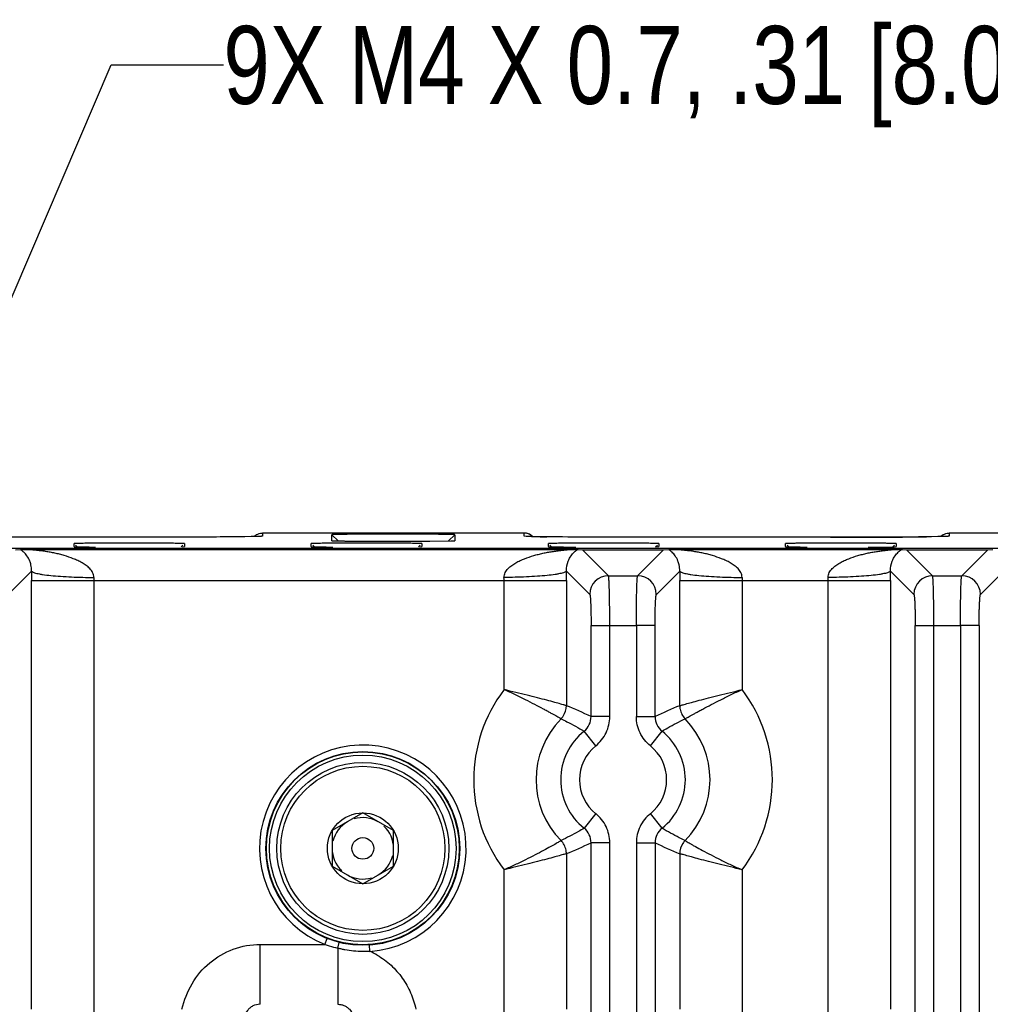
# Model space of a CAD drawing. Header units: inches. Extents: x 0 to 34, y 0 to 22.
# Tile 37 of 57: x 17.3 to 18.9, y 12 to 13.6. Entities that reach past the tile are written whole.
import ezdxf

# ---------------------------------------------------------------- set-up
doc = ezdxf.new("R2010")
doc.units = ezdxf.units.IN
doc.header["$LTSCALE"] = 1.87
doc.header["$MEASUREMENT"] = 0
doc.layers.get('0').update_dxf_attribs({"linetype": 'CONTINUOUS'})
doc.layers.add('DETAIL', color=7, linetype='CONTINUOUS')
doc.styles.get("Standard").update_dxf_attribs({"font": 'txt', "width": 0.8})
doc.dimstyles.get("Standard").update_dxf_attribs({"dimtxt": 0.125, "dimasz": 0.18, "dimexe": 0.125, "dimexo": 0.0625, "dimgap": 0.09, "dimtad": 0, "dimtih": 1, "dimtoh": 1, "dimdec": 3, "dimzin": 4, "dimdsep": 46, "dimtxsty": 'STANDARD', "dimblk": '_FILLED', "dimblk1": '_FILLED', "dimblk2": '_FILLED', "dimcen": 0.09, "dimadec": 0, "dimazin": 0, "dimtol": 1, "dimtp": 0.01, "dimtm": 0.01, "dimtfac": 1, "dimtdec": 3, "dimtofl": 0, "dimtmove": 0, "dimatfit": 3, "dimldrblk": '_FILLED', "dimfxl": 1, "dimtolj": 1, "dimtzin": 4, "dimarcsym": 0})

# ---------------------------------------------------------------- blocks, each defined once
blk = doc.blocks.new('_FILLED')
at = {"color": 0, "linetype": 'BYBLOCK'}
blk.add_solid([(0, 0), (-1, 0.1736), (-1, -0.1736)], dxfattribs=at)

msp = doc.modelspace()

# ---------------------------------------------------------------- linework, layer by layer
at = {"color": 7, "linetype": 'CONTINUOUS'}
for p, q in [((17.5242, 12.7863), (17.1325, 12.7865)), ((17.5506, 12.7863), (17.5108, 12.7863)), ((17.6072, 12.7865), (17.5242, 12.7863)), ((17.6518, 12.7869), (17.6072, 12.7865)), ((17.6724, 12.7871), (17.6518, 12.7869)), ((17.689, 12.7874), (17.6645, 12.787)), ((17.6829, 12.7873), (17.6724, 12.7871)), ((17.6886, 12.7874), (17.6829, 12.7873)), ((17.6922, 12.7875), (17.6886, 12.7874)), ((17.6943, 12.7875), (17.6922, 12.7875)), ((17.6955, 12.7876), (17.6943, 12.7875)), ((17.6964, 12.7876), (17.696, 12.7876)), ((17.6977, 12.7927), (17.7009, 12.793)), ((17.7008, 12.788), (17.6977, 12.7877)), ((17.7008, 12.793), (17.7008, 12.788)), ((18.1199, 12.793), (17.7008, 12.793)), ((17.812, 12.7808), (17.812, 12.7904)), ((17.8222, 12.7804), (17.812, 12.7904)), ((17.9986, 12.7804), (18.0088, 12.7904)), ((18.0088, 12.7904), (18.0088, 12.7808)), ((18.12, 12.788), (18.1199, 12.793)), ((18.1233, 12.7877), (18.12, 12.788)), ((18.1243, 12.7876), (18.12, 12.788)), ((18.1235, 12.7877), (18.1233, 12.7877)), ((18.1318, 12.7874), (18.1243, 12.7876)), ((18.1294, 12.7875), (18.1269, 12.7875)), ((18.1337, 12.7874), (18.1294, 12.7875)), ((18.1405, 12.7872), (18.1337, 12.7874)), ((18.1527, 12.787), (18.1405, 12.7872)), ((18.1782, 12.7868), (18.1527, 12.787)), ((18.2325, 12.7865), (18.1782, 12.7868)), ((18.6242, 12.7863), (18.2325, 12.7865)), ((18.7072, 12.7865), (18.6242, 12.7863)), ((18.7518, 12.7869), (18.7072, 12.7865)), ((18.7724, 12.7871), (18.7518, 12.7869)), ((18.789, 12.7874), (18.7645, 12.787)), ((18.7829, 12.7873), (18.7724, 12.7871)), ((18.7886, 12.7874), (18.7829, 12.7873)), ((18.7922, 12.7875), (18.7886, 12.7874)), ((18.7943, 12.7875), (18.7922, 12.7875)), ((18.7955, 12.7876), (18.7943, 12.7875)), ((18.7964, 12.7876), (18.796, 12.7876)), ((18.7977, 12.7927), (18.8009, 12.793)), ((18.8008, 12.788), (18.7977, 12.7877)), ((18.8008, 12.793), (18.8008, 12.788)), ((19.2199, 12.793), (18.8008, 12.793)), ((24.5828, 12.7684), (8.8888, 12.7684)), ((17.3051, 12.7662), (17.3132, 12.7665)), ((17.3132, 12.7665), (17.3289, 12.7667)), ((17.3289, 12.7667), (18.1897, 12.7667)), ((17.3989, 12.7712), (17.3989, 12.7761)), ((17.3989, 12.7712), (17.3989, 12.7712)), ((17.4013, 12.7737), (17.4041, 12.7709)), ((17.5707, 12.7709), (17.5735, 12.7737)), ((17.5728, 12.771), (17.576, 12.7712)), ((17.576, 12.7761), (17.576, 12.7712)), ((17.576, 12.7712), (17.576, 12.7712)), ((17.7789, 12.7712), (17.7789, 12.7761)), ((17.7789, 12.7712), (17.7789, 12.7712)), ((17.7813, 12.7737), (17.7841, 12.7709)), ((17.812, 12.7808), (17.812, 12.7808)), ((17.9507, 12.7709), (17.9535, 12.7737)), ((17.9528, 12.771), (17.956, 12.7712)), ((17.956, 12.7761), (17.956, 12.7712)), ((17.956, 12.7712), (17.956, 12.7712)), ((17.9687, 12.7801), (18.0027, 12.7805)), ((18.0027, 12.7805), (18.0088, 12.7808)), ((18.0088, 12.7808), (18.0088, 12.7808)), ((18.1597, 12.7762), (18.1589, 12.7761)), ((18.1589, 12.7712), (18.1589, 12.7761)), ((18.1589, 12.7712), (18.1589, 12.7712)), ((18.1613, 12.7737), (18.1641, 12.7709)), ((18.1897, 12.7667), (18.2053, 12.7665)), ((18.1934, 12.7706), (18.203, 12.7705)), ((18.2067, 12.7664), (18.2135, 12.7662)), ((18.2135, 12.7662), (18.3435, 12.7662)), ((18.2552, 12.7246), (18.2135, 12.7662)), ((18.3435, 12.7662), (18.3019, 12.7246)), ((18.3307, 12.7709), (18.3335, 12.7737)), ((18.3328, 12.771), (18.336, 12.7712)), ((18.336, 12.7761), (18.336, 12.7712)), ((18.336, 12.7712), (18.336, 12.7712)), ((18.3435, 12.7662), (18.3517, 12.7665)), ((18.3517, 12.7665), (18.3674, 12.7667)), ((18.3674, 12.7667), (18.7089, 12.7667)), ((18.5389, 12.7712), (18.5389, 12.7761)), ((18.5389, 12.7712), (18.5389, 12.7712)), ((18.5413, 12.7737), (18.5441, 12.7709)), ((18.6712, 12.7705), (18.7128, 12.771)), ((18.7089, 12.7667), (18.7246, 12.7665)), ((18.7107, 12.7709), (18.7135, 12.7737)), ((18.7128, 12.771), (18.716, 12.7712)), ((18.716, 12.7761), (18.716, 12.7712)), ((18.716, 12.7712), (18.716, 12.7712)), ((18.7259, 12.7664), (18.7328, 12.7662)), ((18.7328, 12.7662), (18.8628, 12.7662)), ((18.7744, 12.7246), (18.7328, 12.7662)), ((18.8628, 12.7662), (18.8211, 12.7246)), ((18.8628, 12.7662), (18.8709, 12.7665)), ((17.2934, 12.6946), (17.3309, 12.7321)), ((18.1877, 12.7321), (18.2252, 12.6946)), ((18.2552, 12.7246), (18.3019, 12.7246)), ((18.3319, 12.6946), (18.3694, 12.7321)), ((18.7069, 12.7321), (18.7444, 12.6946)), ((18.7744, 12.7246), (18.8211, 12.7246)), ((18.8511, 12.6946), (18.8886, 12.7321)), ((17.3309, 12.0301), (17.3309, 12.7167)), ((17.3309, 12.7167), (18.1877, 12.7167)), ((17.4308, 12.7167), (17.4308, 11.9305)), ((18.0878, 12.5421), (18.0878, 12.7167)), ((18.1877, 12.7167), (18.1877, 12.5164)), ((18.3693, 12.5163), (18.3693, 12.7167)), ((18.3693, 12.7167), (18.707, 12.7167)), ((18.4692, 12.7167), (18.4692, 12.5421)), ((18.6071, 11.9305), (18.6071, 12.7167)), ((18.707, 12.7167), (18.707, 12.0301)), ((18.2273, 12.4989), (18.2273, 12.6447)), ((18.2273, 12.6447), (18.2998, 12.6447)), ((18.2572, 12.4989), (18.2572, 12.6447)), ((18.2998, 12.6447), (18.2998, 12.4989)), ((18.3298, 12.6447), (18.2998, 12.6447)), ((18.3298, 12.4989), (18.3298, 12.6447)), ((18.7465, 12.6447), (18.819, 12.6447)), ((18.7465, 9.4728), (18.7465, 12.6447)), ((18.7765, 9.4728), (18.7765, 12.6447)), ((18.819, 12.6447), (18.819, 9.4728)), ((18.849, 12.6447), (18.819, 12.6447)), ((18.849, 12.6447), (18.849, 9.4728)), ((18.2572, 12.4989), (18.2273, 12.4989)), ((18.2998, 12.4989), (18.3298, 12.4989)), ((18.2348, 12.4522), (18.2161, 12.4755)), ((18.3222, 12.4522), (18.341, 12.4755)), ((17.8616, 12.3446), (17.8124, 12.3162)), ((17.9108, 12.3162), (17.8616, 12.3446)), ((18.2348, 12.3433), (18.2161, 12.32)), ((18.341, 12.32), (18.3222, 12.3433)), ((17.8124, 12.3162), (17.8124, 12.2593)), ((17.9108, 12.2593), (17.9108, 12.3162)), ((18.2273, 9.8209), (18.2273, 12.2966)), ((18.2572, 12.2966), (18.2273, 12.2966)), ((18.2572, 9.8209), (18.2572, 12.2966)), ((18.2998, 12.2966), (18.2998, 9.8209)), ((18.2998, 12.2966), (18.3298, 12.2966)), ((18.3298, 12.2966), (18.3298, 9.8209)), ((17.7071, 12.2877), (17.7064, 12.2877)), ((18.0171, 12.2877), (18.0161, 12.2877)), ((18.1877, 12.2792), (18.1877, 12.0301)), ((18.3693, 12.2791), (18.3693, 12.0301)), ((17.8124, 12.2593), (17.8616, 12.2309)), ((17.8616, 12.2309), (17.9108, 12.2593)), ((18.0878, 11.9305), (18.0878, 12.2534)), ((18.4692, 12.2534), (18.4692, 11.9305)), ((17.801, 12.1338), (17.8047, 12.1431)), ((17.8215, 12.1278), (17.8239, 12.1369)), ((17.6971, 12.0378), (17.6971, 12.1338)), ((17.6971, 12.1338), (17.801, 12.1338)), ((17.8215, 12.1278), (17.8215, 12.0378)), ((17.8611, 12.1227), (17.8729, 12.1227)), ((17.8729, 12.1227), (17.8722, 12.1327))]:
    msp.add_line(p, q, dxfattribs=at)
for points in [[(17.6981, 12.7877), (17.6981, 12.7877), (17.6981, 12.7877), (17.698, 12.7877), (17.6978, 12.7877), (17.6975, 12.7877), (17.6972, 12.7877), (17.6969, 12.7876)], [(18.1244, 12.7876), (18.1239, 12.7877), (18.1235, 12.7877)], [(18.1269, 12.7875), (18.1255, 12.7876), (18.1249, 12.7876)], [(18.7981, 12.7877), (18.7981, 12.7877), (18.7981, 12.7877), (18.798, 12.7877), (18.7978, 12.7877), (18.7975, 12.7877), (18.7972, 12.7877), (18.7969, 12.7876)]]:
    msp.add_lwpolyline(points, dxfattribs=at)
for centre, radius in [((17.8616, 12.2875), 0.1552), ((17.8616, 12.2877), 0.1545), ((17.8616, 12.2877), 0.1495), ((17.8616, 12.2877), 0.1378), ((17.8616, 12.2877), 0.1315), ((17.8616, 12.2877), 0.0568), ((17.8616, 12.2877), 0.0174)]:
    msp.add_circle(centre, radius, dxfattribs=at)
for centre, radius, start, end in [((18.1199, 12.7733), 0.0197, 46.1045, 89.9389), ((18.1721, 14.5897), 1.8027, 268.7187, 269.154), ((18.2, 16.4474), 3.6607, 269.1471, 269.3162), ((18.6129, 32.5322), 19.7459, 269.99399, 270.21808), ((18.6559, 22.7475), 9.9611, 270.18488, 270.62472), ((17.2921, 12.7345), 0.0383, 54.6961, 56.482), ((17.9111, 22.6837), 9.9038, 269.60521, 270.33316), ((18.2334, 12.7261), 0.0491, 124.8391, 126.1445), ((18.2165, 13.0044), 0.2382, 267.3274, 267.6485), ((18.3306, 12.7345), 0.0383, 54.6961, 56.482), ((18.7527, 12.7261), 0.0491, 124.8391, 126.1445), ((18.7357, 13.0044), 0.2382, 267.3274, 267.6485), ((20.7629, 12.7167), 3.4321, 179.7418, 179.9998), ((17.8093, 12.7167), 0.3786, 179.2199, 179.9995), ((17.7088, 12.7167), 0.379, 0.001, 0.7798), ((14.734, 12.7166), 3.4537, 0.001, 0.2574), ((18.2552, 12.6946), 0.03, 90.129, 179.871), ((18.3018, 12.6946), 0.03, 0.1308, 89.8692), ((21.8015, 12.7167), 3.4322, 179.7418, 179.9998), ((18.8478, 12.7167), 0.3786, 179.2199, 179.9995), ((18.2281, 12.7167), 0.379, 0.001, 0.7798), ((15.253, 12.7166), 3.454, 0.001, 0.2574), ((18.7745, 12.6946), 0.03, 90.129, 179.871), ((18.8211, 12.6946), 0.03, 0.1308, 89.8692), ((18.2785, 12.3977), 0.2392, 142.8687, 217.1308), ((18.2785, 12.3977), 0.2392, 322.8708, 37.1281), ((17.9022, 11.8158), 0.7565, 64.549, 67.8231), ((18.6437, 11.8412), 0.7287, 112.1141, 115.5129), ((18.1974, 12.4989), 0.0299, 308.7065, 0.0694), ((18.3597, 12.4989), 0.0299, 179.9375, 231.2942), ((18.2785, 12.3977), 0.1393, 135.5173, 224.4784), ((18.2785, 12.3977), 0.1393, 315.5173, 44.4783), ((18.2785, 12.3977), 0.0998, 128.7653, 231.2331), ((18.2785, 12.3977), 0.0998, 308.7649, 51.2313), ((17.8616, 12.2877), 0.1655, 273.9237, 248.5224), ((18.2785, 12.3977), 0.0698, 128.7651, 231.2349), ((18.2785, 12.3977), 0.0698, 308.7651, 51.2349), ((17.8616, 12.2877), 0.0492, 120, 166.5499), ((17.8616, 12.2877), 0.0492, 60, 106.5499), ((17.8616, 12.2877), 0.0492, 0, 46.5499), ((18.1974, 12.2966), 0.0299, 359.9375, 51.2934), ((18.3597, 12.2966), 0.0299, 128.7073, 180.0694), ((17.9134, 12.9543), 0.7287, 292.1141, 295.513), ((18.651, 12.971), 0.747, 244.5285, 247.8443), ((17.8616, 12.2877), 0.0492, 180, 226.5499), ((17.8616, 12.2877), 0.0492, 300, 346.5499), ((17.8616, 12.2877), 0.0492, 240, 286.5499), ((17.8606, 12.3003), 0.1769, 250.3208, 252.6136), ((17.8611, 12.3019), 0.1786, 252.6239, 257.1866), ((17.8855, 12.4234), 0.3024, 257.7799, 258.8945), ((17.8761, 12.3759), 0.254, 258.8953, 260.1914), ((17.8197, 12.0059), 0.1284, 59.544, 65.4945)]:
    msp.add_arc(centre, radius, start, end, dxfattribs=at)
for points, knots in [([(17.6645, 12.787), (17.6478, 12.7868), (17.6098, 12.7865), (17.5719, 12.7864), (17.5506, 12.7863)], [0, 0, 0, 0, 0.439739, 1, 1, 1, 1]), ([(17.687, 12.7874), (17.6878, 12.7881), (17.6909, 12.7906), (17.6947, 12.7922), (17.6977, 12.7927)], [0, 0, 0, 0, 0.254941, 1, 1, 1, 1]), ([(17.7008, 12.788), (17.7008, 12.7879), (17.7007, 12.7879), (17.7005, 12.7879), (17.7003, 12.7879), (17.6998, 12.7878), (17.6989, 12.7877), (17.6976, 12.7877), (17.696, 12.7876), (17.694, 12.7875), (17.6916, 12.7875), (17.6899, 12.7874), (17.689, 12.7874)], [0, 0, 0, 0, 0.007099, 0.021154, 0.042442, 0.071054, 0.150452, 0.259678, 0.399004, 0.568686, 0.768975, 1, 1, 1, 1]), ([(17.9279, 12.7912), (17.9207, 12.7912), (17.9065, 12.7913), (17.8889, 12.7912), (17.8751, 12.7912), (17.8654, 12.7912), (17.8561, 12.7911), (17.8476, 12.7911), (17.8397, 12.791), (17.8327, 12.7909), (17.8275, 12.7909), (17.8238, 12.7908), (17.8214, 12.7908), (17.8192, 12.7907), (17.8174, 12.7907), (17.8158, 12.7906), (17.8145, 12.7906), (17.8135, 12.7905), (17.813, 12.7905), (17.8126, 12.7905), (17.8124, 12.7905), (17.8122, 12.7904), (17.8121, 12.7904), (17.812, 12.7904), (17.812, 12.7904)], [0, 0, 0, 0, 0.184849, 0.36806, 0.456318, 0.540938, 0.620878, 0.695204, 0.763056, 0.823584, 0.876063, 0.899105, 0.919921, 0.938439, 0.954592, 0.968328, 0.979624, 0.988456, 0.99194, 0.994801, 0.997035, 0.998641, 0.999621, 1, 1, 1, 1]), ([(18.0088, 12.7904), (18.0088, 12.7904), (18.0088, 12.7904), (18.0087, 12.7904), (18.0086, 12.7905), (18.0083, 12.7905), (18.0079, 12.7905), (18.0072, 12.7905), (18.0064, 12.7906), (18.0054, 12.7906), (18.0042, 12.7907), (18.0023, 12.7907), (17.9994, 12.7908), (17.9955, 12.7908), (17.9909, 12.7909), (17.9857, 12.7909), (17.9799, 12.791), (17.9737, 12.7911), (17.9669, 12.7911), (17.9571, 12.7912), (17.944, 12.7912), (17.9334, 12.7912), (17.9279, 12.7912)], [0, 0, 0, 0, 0.000372, 0.001273, 0.002741, 0.004779, 0.010563, 0.018615, 0.028919, 0.041459, 0.056215, 0.073172, 0.113571, 0.162302, 0.218963, 0.283152, 0.354435, 0.432236, 0.515941, 0.604936, 0.796144, 1, 1, 1, 1]), ([(18.31, 12.7863), (18.2813, 12.7863), (18.23, 12.7864), (18.1788, 12.7867), (18.1563, 12.787)], [0, 0, 0, 0, 0.561193, 1, 1, 1, 1]), ([(18.787, 12.7874), (18.7878, 12.7881), (18.7909, 12.7906), (18.7947, 12.7922), (18.7977, 12.7927)], [0, 0, 0, 0, 0.254941, 1, 1, 1, 1]), ([(18.8008, 12.788), (18.8008, 12.7879), (18.8007, 12.7879), (18.8005, 12.7879), (18.8003, 12.7879), (18.7998, 12.7878), (18.7989, 12.7877), (18.7976, 12.7877), (18.796, 12.7876), (18.794, 12.7875), (18.7916, 12.7875), (18.7899, 12.7874), (18.789, 12.7874)], [0, 0, 0, 0, 0.007099, 0.021154, 0.042442, 0.071054, 0.150452, 0.259678, 0.399004, 0.568686, 0.768975, 1, 1, 1, 1]), ([(17.3309, 12.7321), (17.331, 12.7354), (17.3304, 12.7409), (17.3278, 12.7492), (17.3241, 12.7562), (17.3192, 12.7619), (17.3158, 12.7647), (17.3142, 12.7658)], [0, 0, 0, 0, 0.252533, 0.419891, 0.665829, 0.853197, 1, 1, 1, 1]), ([(17.4308, 12.7218), (17.4307, 12.7232), (17.4303, 12.7259), (17.4289, 12.7297), (17.4269, 12.7332), (17.4243, 12.7362), (17.4214, 12.7388), (17.4183, 12.7412), (17.4151, 12.7434), (17.4106, 12.7461), (17.4049, 12.749), (17.3954, 12.753), (17.3857, 12.7563), (17.3758, 12.759), (17.3684, 12.7608), (17.3609, 12.7622), (17.3546, 12.7633), (17.3496, 12.764), (17.3458, 12.7645), (17.3426, 12.7649), (17.3401, 12.7651), (17.3383, 12.7654), (17.3364, 12.7656), (17.3346, 12.7657), (17.3329, 12.7659), (17.3315, 12.7661), (17.3304, 12.7662), (17.3298, 12.7663), (17.3293, 12.7664), (17.329, 12.7664), (17.3287, 12.7664), (17.3284, 12.7665), (17.3282, 12.7665), (17.3281, 12.7665), (17.328, 12.7666), (17.3281, 12.7666), (17.3282, 12.7666), (17.3284, 12.7667), (17.3286, 12.7667), (17.3288, 12.7667), (17.3289, 12.7667)], [0, 0, 0, 0, 0.034184, 0.068107, 0.101417, 0.134501, 0.167554, 0.200324, 0.232873, 0.265324, 0.330141, 0.394815, 0.52358, 0.587655, 0.651607, 0.715525, 0.779474, 0.811471, 0.843427, 0.875207, 0.890974, 0.906611, 0.922067, 0.937273, 0.952095, 0.966209, 0.972861, 0.979138, 0.982111, 0.984926, 0.987478, 0.989653, 0.991342, 0.992435, 0.992864, 0.99329, 0.994287, 0.995796, 0.997731, 1, 1, 1, 1]), ([(17.576, 12.7761), (17.576, 12.7761), (17.5759, 12.7761), (17.5759, 12.7761), (17.5757, 12.7761), (17.5754, 12.7762), (17.5749, 12.7762), (17.5742, 12.7762), (17.5732, 12.7763), (17.5721, 12.7763), (17.5707, 12.7763), (17.5685, 12.7764), (17.5653, 12.7764), (17.5608, 12.7765), (17.5557, 12.7766), (17.5498, 12.7766), (17.5434, 12.7767), (17.5365, 12.7767), (17.529, 12.7768), (17.5184, 12.7768), (17.5045, 12.7768), (17.4874, 12.7769), (17.4704, 12.7768), (17.4565, 12.7768), (17.4458, 12.7768), (17.4384, 12.7767), (17.4314, 12.7767), (17.425, 12.7766), (17.4192, 12.7766), (17.414, 12.7765), (17.4096, 12.7764), (17.4063, 12.7764), (17.4041, 12.7763), (17.4028, 12.7763), (17.4016, 12.7763), (17.4007, 12.7762), (17.3999, 12.7762), (17.3994, 12.7762), (17.3991, 12.7761), (17.399, 12.7761), (17.3989, 12.7761), (17.3989, 12.7761), (17.3989, 12.7761)], [0, 0, 0, 0, 0.000186, 0.000655, 0.001421, 0.002486, 0.005508, 0.009713, 0.01509, 0.021629, 0.029317, 0.038142, 0.059135, 0.084371, 0.113586, 0.146514, 0.182868, 0.222276, 0.264343, 0.308675, 0.402456, 0.499974, 0.597493, 0.691275, 0.73561, 0.777683, 0.817097, 0.853456, 0.88639, 0.915612, 0.940855, 0.961852, 0.970679, 0.978368, 0.984907, 0.990285, 0.994491, 0.997514, 0.998579, 0.999345, 0.999814, 1, 1, 1, 1]), ([(17.3989, 12.7712), (17.3989, 12.7711), (17.399, 12.7711), (17.3991, 12.7711), (17.3993, 12.7711), (17.3997, 12.7711), (17.4004, 12.771), (17.4014, 12.771), (17.4027, 12.7709), (17.4043, 12.7709), (17.4061, 12.7709), (17.4091, 12.7708), (17.4134, 12.7707), (17.4193, 12.7707), (17.4261, 12.7706), (17.4309, 12.7706), (17.4334, 12.7706)], [0, 0, 0, 0, 0.001838, 0.005682, 0.011561, 0.019473, 0.041361, 0.071264, 0.109093, 0.154755, 0.208158, 0.269161, 0.41298, 0.584152, 0.780601, 1, 1, 1, 1]), ([(17.956, 12.7761), (17.956, 12.7761), (17.9559, 12.7761), (17.9559, 12.7761), (17.9557, 12.7761), (17.9554, 12.7762), (17.9549, 12.7762), (17.9542, 12.7762), (17.9532, 12.7763), (17.9521, 12.7763), (17.9507, 12.7763), (17.9485, 12.7764), (17.9453, 12.7764), (17.9408, 12.7765), (17.9357, 12.7766), (17.9298, 12.7766), (17.9234, 12.7767), (17.9165, 12.7767), (17.909, 12.7768), (17.8984, 12.7768), (17.8845, 12.7768), (17.8674, 12.7769), (17.8504, 12.7768), (17.8365, 12.7768), (17.8258, 12.7768), (17.8184, 12.7767), (17.8114, 12.7767), (17.805, 12.7766), (17.7992, 12.7766), (17.7941, 12.7765), (17.7896, 12.7764), (17.7863, 12.7764), (17.7841, 12.7763), (17.7828, 12.7763), (17.7816, 12.7763), (17.7807, 12.7762), (17.7799, 12.7762), (17.7794, 12.7762), (17.7791, 12.7761), (17.779, 12.7761), (17.7789, 12.7761), (17.7789, 12.7761), (17.7789, 12.7761)], [0, 0, 0, 0, 0.000187, 0.000656, 0.001422, 0.002487, 0.005509, 0.009715, 0.015092, 0.021631, 0.029319, 0.038145, 0.059137, 0.084374, 0.113589, 0.146517, 0.182871, 0.222278, 0.264345, 0.308677, 0.402457, 0.499974, 0.597492, 0.691273, 0.735608, 0.77768, 0.817094, 0.853453, 0.886387, 0.915609, 0.940852, 0.96185, 0.970677, 0.978366, 0.984906, 0.990284, 0.99449, 0.997513, 0.998578, 0.999344, 0.999813, 1, 1, 1, 1]), ([(17.7789, 12.7712), (17.7789, 12.7711), (17.779, 12.7711), (17.7791, 12.7711), (17.7793, 12.7711), (17.7797, 12.7711), (17.7804, 12.771), (17.7814, 12.771), (17.7827, 12.7709), (17.7843, 12.7709), (17.7861, 12.7709), (17.7891, 12.7708), (17.7934, 12.7707), (17.7993, 12.7707), (17.8061, 12.7706), (17.8109, 12.7706), (17.8134, 12.7706)], [0, 0, 0, 0, 0.001839, 0.005685, 0.011568, 0.019484, 0.041383, 0.071298, 0.109138, 0.15481, 0.208218, 0.269223, 0.413033, 0.584188, 0.780618, 1, 1, 1, 1]), ([(17.812, 12.7808), (17.812, 12.7808), (17.8121, 12.7807), (17.8122, 12.7807), (17.8124, 12.7807), (17.8128, 12.7807), (17.8134, 12.7806), (17.8143, 12.7806), (17.8154, 12.7805), (17.8168, 12.7805), (17.8184, 12.7805), (17.8211, 12.7804), (17.8249, 12.7803), (17.8302, 12.7803), (17.8363, 12.7802), (17.8406, 12.7802), (17.8428, 12.7801)], [0, 0, 0, 0, 0.001899, 0.005754, 0.011604, 0.019451, 0.041114, 0.070689, 0.108111, 0.153311, 0.206222, 0.266733, 0.409769, 0.58079, 0.778151, 1, 1, 1, 1]), ([(18.0878, 12.7218), (18.0879, 12.7232), (18.0883, 12.7259), (18.0896, 12.7297), (18.0917, 12.7332), (18.0943, 12.7361), (18.0972, 12.7388), (18.1013, 12.742), (18.1067, 12.7455), (18.1136, 12.749), (18.1231, 12.753), (18.1328, 12.7563), (18.1427, 12.7589), (18.1501, 12.7607), (18.1576, 12.7622), (18.1651, 12.7634), (18.1713, 12.7643), (18.1757, 12.7649), (18.1781, 12.7652), (18.18, 12.7654), (18.1818, 12.7656), (18.1836, 12.7658), (18.1853, 12.766), (18.187, 12.7662), (18.1884, 12.7663), (18.1892, 12.7664), (18.1897, 12.7665), (18.19, 12.7665), (18.1902, 12.7665), (18.1904, 12.7666), (18.1905, 12.7666), (18.1905, 12.7666), (18.1905, 12.7666), (18.1905, 12.7666), (18.1905, 12.7666), (18.1904, 12.7666), (18.1904, 12.7667), (18.1901, 12.7667), (18.1899, 12.7667), (18.1897, 12.7667)], [0, 0, 0, 0, 0.03416, 0.067943, 0.101122, 0.134216, 0.167172, 0.199792, 0.26468, 0.329425, 0.393962, 0.522631, 0.586801, 0.65083, 0.714682, 0.778281, 0.841453, 0.872763, 0.888312, 0.90375, 0.919054, 0.934144, 0.949034, 0.963235, 0.97657, 0.982902, 0.985736, 0.988218, 0.99025, 0.991737, 0.992247, 0.99259, 0.992767, 0.992894, 0.993187, 0.993674, 0.994347, 0.995192, 1, 1, 1, 1]), ([(18.1589, 12.7712), (18.1589, 12.7711), (18.159, 12.7711), (18.1591, 12.7711), (18.1593, 12.7711), (18.1597, 12.7711), (18.1604, 12.771), (18.1614, 12.771), (18.1627, 12.7709), (18.1643, 12.7709), (18.1661, 12.7709), (18.1691, 12.7708), (18.1734, 12.7707), (18.1793, 12.7707), (18.1861, 12.7706), (18.1909, 12.7706), (18.1934, 12.7706)], [0, 0, 0, 0, 0.001838, 0.005682, 0.011561, 0.019473, 0.041361, 0.071264, 0.109093, 0.154755, 0.208158, 0.269161, 0.41298, 0.584152, 0.780601, 1, 1, 1, 1]), ([(18.336, 12.7761), (18.336, 12.7761), (18.3359, 12.7761), (18.3359, 12.7761), (18.3357, 12.7761), (18.3355, 12.7762), (18.335, 12.7762), (18.3344, 12.7762), (18.3335, 12.7763), (18.3324, 12.7763), (18.3312, 12.7763), (18.3291, 12.7764), (18.3262, 12.7764), (18.3221, 12.7765), (18.3173, 12.7766), (18.312, 12.7766), (18.306, 12.7767), (18.2996, 12.7767), (18.2927, 12.7767), (18.2827, 12.7768), (18.2696, 12.7768), (18.2534, 12.7769), (18.237, 12.7768), (18.2164, 12.7768), (18.1973, 12.7767), (18.1805, 12.7766), (18.1712, 12.7765), (18.1645, 12.7763), (18.161, 12.7763), (18.1597, 12.7762)], [0, 0, 0, 0, 0.000174, 0.000606, 0.001311, 0.00229, 0.005071, 0.00894, 0.013888, 0.019906, 0.026983, 0.035109, 0.054457, 0.077759, 0.104781, 0.135292, 0.169051, 0.205758, 0.245068, 0.286633, 0.375109, 0.468066, 0.562219, 0.654282, 0.819313, 0.88649, 0.940171, 0.978465, 1, 1, 1, 1]), ([(18.1877, 12.7321), (18.1876, 12.7375), (18.1892, 12.7463), (18.1945, 12.7562), (18.1996, 12.762), (18.2029, 12.7647), (18.2044, 12.7658)], [0, 0, 0, 0, 0.416762, 0.66561, 0.857323, 1, 1, 1, 1]), ([(18.3694, 12.7321), (18.3694, 12.7354), (18.3689, 12.7409), (18.3663, 12.7492), (18.3626, 12.7562), (18.3576, 12.7619), (18.3542, 12.7647), (18.3527, 12.7658)], [0, 0, 0, 0, 0.252533, 0.419891, 0.665829, 0.853197, 1, 1, 1, 1]), ([(18.4693, 12.7218), (18.4692, 12.7232), (18.4687, 12.7259), (18.4674, 12.7297), (18.4653, 12.7332), (18.4627, 12.7362), (18.4598, 12.7388), (18.4567, 12.7412), (18.4535, 12.7434), (18.4491, 12.7461), (18.4433, 12.749), (18.4339, 12.753), (18.4241, 12.7563), (18.4143, 12.759), (18.4068, 12.7608), (18.3993, 12.7622), (18.3931, 12.7633), (18.388, 12.764), (18.3842, 12.7645), (18.3811, 12.7649), (18.3786, 12.7651), (18.3767, 12.7654), (18.3749, 12.7656), (18.3731, 12.7657), (18.3714, 12.7659), (18.37, 12.7661), (18.3689, 12.7662), (18.3683, 12.7663), (18.3678, 12.7664), (18.3674, 12.7664), (18.3671, 12.7664), (18.3669, 12.7665), (18.3667, 12.7665), (18.3666, 12.7665), (18.3665, 12.7666), (18.3666, 12.7666), (18.3667, 12.7666), (18.3669, 12.7667), (18.3671, 12.7667), (18.3673, 12.7667), (18.3674, 12.7667)], [0, 0, 0, 0, 0.034184, 0.068107, 0.101417, 0.134501, 0.167554, 0.200324, 0.232873, 0.265324, 0.330141, 0.394815, 0.52358, 0.587655, 0.651607, 0.715525, 0.779474, 0.811471, 0.843427, 0.875207, 0.890974, 0.906611, 0.922067, 0.937273, 0.952095, 0.966209, 0.972861, 0.979138, 0.982111, 0.984926, 0.987478, 0.989653, 0.991342, 0.992435, 0.992864, 0.99329, 0.994287, 0.995796, 0.997731, 1, 1, 1, 1]), ([(18.6718, 12.7767), (18.6647, 12.7768), (18.65, 12.7768), (18.6313, 12.7769), (18.616, 12.7768), (18.6047, 12.7768), (18.5938, 12.7768), (18.5835, 12.7767), (18.5739, 12.7767), (18.5652, 12.7766), (18.5586, 12.7766), (18.5539, 12.7765), (18.5509, 12.7765), (18.5481, 12.7764), (18.5458, 12.7764), (18.5437, 12.7763), (18.542, 12.7763), (18.5409, 12.7762), (18.5401, 12.7762), (18.5397, 12.7762), (18.5393, 12.7762), (18.5391, 12.7761), (18.539, 12.7761), (18.5389, 12.7761), (18.5389, 12.7761)], [0, 0, 0, 0, 0.160607, 0.333063, 0.420052, 0.505577, 0.588159, 0.66636, 0.738889, 0.804492, 0.86199, 0.887413, 0.910477, 0.931077, 0.949106, 0.964473, 0.977131, 0.987043, 0.990959, 0.994175, 0.996688, 0.998494, 0.999591, 1, 1, 1, 1]), ([(18.5389, 12.7712), (18.5389, 12.7711), (18.539, 12.7711), (18.5391, 12.7711), (18.5393, 12.7711), (18.5397, 12.7711), (18.5404, 12.771), (18.5414, 12.771), (18.5427, 12.7709), (18.5443, 12.7709), (18.5461, 12.7709), (18.5491, 12.7708), (18.5534, 12.7707), (18.5593, 12.7707), (18.5661, 12.7706), (18.5709, 12.7706), (18.5734, 12.7706)], [0, 0, 0, 0, 0.001838, 0.005682, 0.011561, 0.019473, 0.041361, 0.071264, 0.109093, 0.154755, 0.208158, 0.269161, 0.41298, 0.584152, 0.780601, 1, 1, 1, 1]), ([(18.607, 12.7218), (18.6071, 12.7232), (18.6076, 12.7259), (18.6088, 12.7297), (18.6109, 12.7332), (18.6135, 12.7361), (18.6164, 12.7388), (18.6205, 12.742), (18.626, 12.7455), (18.6329, 12.749), (18.6423, 12.753), (18.6521, 12.7563), (18.6619, 12.7589), (18.6694, 12.7607), (18.6769, 12.7622), (18.6843, 12.7634), (18.6906, 12.7643), (18.6949, 12.7649), (18.6974, 12.7652), (18.6992, 12.7654), (18.701, 12.7656), (18.7028, 12.7658), (18.7046, 12.766), (18.7062, 12.7662), (18.7076, 12.7663), (18.7085, 12.7664), (18.7089, 12.7665), (18.7092, 12.7665), (18.7095, 12.7665), (18.7096, 12.7666), (18.7097, 12.7666), (18.7097, 12.7666), (18.7098, 12.7666), (18.7098, 12.7666), (18.7097, 12.7666), (18.7097, 12.7666), (18.7096, 12.7667), (18.7093, 12.7667), (18.7091, 12.7667), (18.7089, 12.7667)], [0, 0, 0, 0, 0.03416, 0.067943, 0.101122, 0.134216, 0.167172, 0.199792, 0.26468, 0.329425, 0.393962, 0.522631, 0.586801, 0.65083, 0.714682, 0.778281, 0.841453, 0.872763, 0.888312, 0.90375, 0.919054, 0.934144, 0.949034, 0.963235, 0.97657, 0.982902, 0.985736, 0.988218, 0.99025, 0.991737, 0.992247, 0.99259, 0.992767, 0.992894, 0.993187, 0.993674, 0.994347, 0.995192, 1, 1, 1, 1]), ([(18.716, 12.7761), (18.716, 12.7761), (18.7159, 12.7761), (18.7158, 12.7761), (18.7155, 12.7762), (18.7152, 12.7762), (18.7148, 12.7762), (18.714, 12.7762), (18.7128, 12.7763), (18.7112, 12.7763), (18.7091, 12.7764), (18.7068, 12.7764), (18.704, 12.7765), (18.701, 12.7765), (18.6963, 12.7766), (18.6898, 12.7766), (18.6811, 12.7767), (18.675, 12.7767), (18.6718, 12.7767)], [0, 0, 0, 0, 0.001225, 0.004514, 0.009924, 0.017452, 0.027088, 0.038821, 0.068521, 0.106447, 0.152489, 0.206508, 0.26823, 0.33734, 0.413524, 0.585858, 0.782523, 1, 1, 1, 1]), ([(18.7069, 12.7321), (18.7068, 12.7375), (18.7084, 12.7463), (18.7137, 12.7562), (18.7188, 12.762), (18.7222, 12.7647), (18.7237, 12.7658)], [0, 0, 0, 0, 0.416761, 0.66561, 0.857323, 1, 1, 1, 1]), ([(17.3309, 12.7321), (17.331, 12.7318), (17.3318, 12.731), (17.3335, 12.7301), (17.336, 12.7292), (17.3394, 12.7283), (17.3437, 12.7274), (17.3512, 12.7262), (17.3625, 12.7248), (17.3779, 12.7236), (17.3951, 12.7226), (17.4129, 12.722), (17.4249, 12.7219), (17.4308, 12.7218)], [0, 0, 0, 0, 0.011761, 0.030008, 0.056091, 0.09079, 0.134535, 0.187002, 0.315915, 0.47197, 0.64508, 0.824315, 1, 1, 1, 1]), ([(18.1877, 12.7321), (18.1875, 12.7318), (18.1868, 12.731), (18.1851, 12.7301), (18.1826, 12.7292), (18.1792, 12.7283), (18.1748, 12.7274), (18.1674, 12.7262), (18.156, 12.7248), (18.1406, 12.7236), (18.1235, 12.7226), (18.1057, 12.722), (18.0937, 12.7219), (18.0878, 12.7218)], [0, 0, 0, 0, 0.011762, 0.03001, 0.056096, 0.090796, 0.134543, 0.187011, 0.315926, 0.471979, 0.645086, 0.824318, 1, 1, 1, 1]), ([(18.2572, 12.6447), (18.2572, 12.6497), (18.2572, 12.6597), (18.2571, 12.6741), (18.2569, 12.6875), (18.2567, 12.6978), (18.2565, 12.7051), (18.2563, 12.7098), (18.2562, 12.7139), (18.256, 12.7173), (18.2558, 12.7201), (18.2556, 12.7221), (18.2555, 12.7232), (18.2554, 12.7239), (18.2553, 12.7243), (18.2552, 12.7245), (18.2552, 12.7246)], [0, 0, 0, 0, 0.189386, 0.372618, 0.542007, 0.69158, 0.757235, 0.816039, 0.867479, 0.911045, 0.946281, 0.972942, 0.983004, 0.990863, 0.996515, 1, 1, 1, 1]), ([(18.2998, 12.6447), (18.2998, 12.6498), (18.2998, 12.6597), (18.2999, 12.6741), (18.3001, 12.6875), (18.3003, 12.6978), (18.3006, 12.7051), (18.3007, 12.7098), (18.3009, 12.7139), (18.3011, 12.7173), (18.3012, 12.7201), (18.3014, 12.7221), (18.3016, 12.7232), (18.3017, 12.7239), (18.3018, 12.7243), (18.3018, 12.7245), (18.3019, 12.7246)], [0, 0, 0, 0, 0.189392, 0.372628, 0.542017, 0.691588, 0.757242, 0.816044, 0.867482, 0.911047, 0.946281, 0.972942, 0.983003, 0.990862, 0.996515, 1, 1, 1, 1]), ([(18.3694, 12.7321), (18.3695, 12.7318), (18.3703, 12.731), (18.3719, 12.7301), (18.3745, 12.7292), (18.3779, 12.7283), (18.3822, 12.7274), (18.3897, 12.7262), (18.401, 12.7248), (18.4164, 12.7236), (18.4335, 12.7226), (18.4514, 12.722), (18.4633, 12.7219), (18.4693, 12.7218)], [0, 0, 0, 0, 0.011761, 0.030008, 0.056091, 0.09079, 0.134535, 0.187002, 0.315915, 0.47197, 0.64508, 0.824315, 1, 1, 1, 1]), ([(18.7069, 12.7321), (18.7068, 12.7318), (18.706, 12.731), (18.7043, 12.7301), (18.7018, 12.7292), (18.6984, 12.7283), (18.6941, 12.7274), (18.6866, 12.7262), (18.6753, 12.7248), (18.6599, 12.7236), (18.6427, 12.7226), (18.6249, 12.722), (18.6129, 12.7219), (18.607, 12.7218)], [0, 0, 0, 0, 0.011762, 0.03001, 0.056096, 0.090796, 0.134543, 0.187011, 0.315926, 0.471979, 0.645086, 0.824318, 1, 1, 1, 1]), ([(18.7765, 12.6447), (18.7765, 12.6497), (18.7764, 12.6597), (18.7763, 12.6741), (18.7761, 12.6875), (18.7759, 12.6978), (18.7757, 12.7051), (18.7756, 12.7098), (18.7754, 12.7139), (18.7752, 12.7173), (18.775, 12.7201), (18.7749, 12.7221), (18.7747, 12.7232), (18.7746, 12.7239), (18.7745, 12.7243), (18.7744, 12.7245), (18.7744, 12.7246)], [0, 0, 0, 0, 0.189386, 0.372619, 0.542007, 0.69158, 0.757235, 0.816039, 0.867479, 0.911045, 0.946281, 0.972942, 0.983004, 0.990863, 0.996515, 1, 1, 1, 1]), ([(18.819, 12.6447), (18.819, 12.6498), (18.8191, 12.6597), (18.8192, 12.6741), (18.8194, 12.6875), (18.8196, 12.6978), (18.8198, 12.7051), (18.8199, 12.7098), (18.8201, 12.7139), (18.8203, 12.7173), (18.8205, 12.7201), (18.8206, 12.7221), (18.8208, 12.7232), (18.8209, 12.7239), (18.821, 12.7243), (18.8211, 12.7245), (18.8211, 12.7246)], [0, 0, 0, 0, 0.189392, 0.372628, 0.542017, 0.691588, 0.757242, 0.816044, 0.867482, 0.911047, 0.946281, 0.972942, 0.983003, 0.990862, 0.996515, 1, 1, 1, 1]), ([(18.2252, 12.6946), (18.2253, 12.6945), (18.2254, 12.694), (18.2256, 12.6931), (18.2258, 12.6918), (18.226, 12.6901), (18.2262, 12.6879), (18.2264, 12.6843), (18.2267, 12.6789), (18.2269, 12.6715), (18.2271, 12.6631), (18.2272, 12.6541), (18.2273, 12.6478), (18.2273, 12.6447)], [0, 0, 0, 0, 0.010557, 0.028741, 0.055028, 0.089746, 0.133049, 0.184475, 0.30915, 0.458644, 0.627775, 0.810813, 1, 1, 1, 1]), ([(18.3298, 12.6447), (18.3298, 12.6478), (18.3298, 12.6541), (18.3299, 12.6631), (18.3301, 12.6715), (18.3303, 12.6789), (18.3306, 12.6843), (18.3309, 12.6879), (18.331, 12.6901), (18.3312, 12.6918), (18.3314, 12.6931), (18.3316, 12.694), (18.3318, 12.6945), (18.3319, 12.6946)], [0, 0, 0, 0, 0.189178, 0.372205, 0.541332, 0.690826, 0.815498, 0.866923, 0.910227, 0.944949, 0.971242, 0.989434, 1, 1, 1, 1]), ([(18.7444, 12.6946), (18.7445, 12.6945), (18.7447, 12.694), (18.7449, 12.6931), (18.745, 12.6918), (18.7452, 12.6901), (18.7454, 12.6879), (18.7457, 12.6843), (18.7459, 12.6789), (18.7462, 12.6715), (18.7464, 12.6631), (18.7465, 12.6541), (18.7465, 12.6478), (18.7465, 12.6447)], [0, 0, 0, 0, 0.010557, 0.028741, 0.055028, 0.089746, 0.133049, 0.184475, 0.30915, 0.458644, 0.627775, 0.810813, 1, 1, 1, 1]), ([(18.849, 12.6447), (18.849, 12.6478), (18.849, 12.6541), (18.8491, 12.6631), (18.8493, 12.6715), (18.8496, 12.6789), (18.8498, 12.6843), (18.8501, 12.6879), (18.8503, 12.6901), (18.8505, 12.6918), (18.8506, 12.6931), (18.8508, 12.694), (18.851, 12.6945), (18.8511, 12.6946)], [0, 0, 0, 0, 0.189178, 0.372205, 0.541332, 0.690826, 0.815498, 0.866923, 0.910227, 0.944949, 0.971242, 0.989434, 1, 1, 1, 1]), ([(18.1791, 12.4954), (18.179, 12.4954), (18.1787, 12.4955), (18.1782, 12.4958), (18.1775, 12.4962), (18.1761, 12.4969), (18.174, 12.4982), (18.1708, 12.5), (18.1668, 12.5022), (18.1621, 12.5048), (18.1567, 12.5077), (18.1484, 12.5122), (18.1368, 12.5184), (18.1216, 12.5262), (18.1051, 12.5343), (18.0937, 12.5396), (18.0878, 12.5421)], [0, 0, 0, 0, 0.003486, 0.009246, 0.01728, 0.027567, 0.054811, 0.090781, 0.135185, 0.18746, 0.246996, 0.313182, 0.462955, 0.631467, 0.812924, 1, 1, 1, 1]), ([(18.1877, 12.5164), (18.1874, 12.5164), (18.1865, 12.5167), (18.1847, 12.5172), (18.182, 12.518), (18.1767, 12.5195), (18.1681, 12.5219), (18.1557, 12.5253), (18.1409, 12.5291), (18.1243, 12.5333), (18.1063, 12.5376), (18.094, 12.5406), (18.0878, 12.5421)], [0, 0, 0, 0, 0.008975, 0.027311, 0.054732, 0.090964, 0.188129, 0.31418, 0.464073, 0.632421, 0.813426, 1, 1, 1, 1]), ([(18.3693, 12.5163), (18.3696, 12.5164), (18.3705, 12.5167), (18.3723, 12.5172), (18.375, 12.518), (18.3804, 12.5195), (18.389, 12.5219), (18.4013, 12.5252), (18.4161, 12.5291), (18.4328, 12.5333), (18.4507, 12.5376), (18.463, 12.5406), (18.4692, 12.5421)], [0, 0, 0, 0, 0.008971, 0.027305, 0.054726, 0.090958, 0.188102, 0.314124, 0.464, 0.632366, 0.813409, 1, 1, 1, 1]), ([(18.3779, 12.4953), (18.378, 12.4954), (18.3783, 12.4955), (18.3791, 12.496), (18.3806, 12.4969), (18.3831, 12.4982), (18.3863, 12.5), (18.3903, 12.5022), (18.395, 12.5048), (18.4003, 12.5077), (18.4086, 12.5122), (18.4202, 12.5184), (18.4354, 12.5262), (18.4519, 12.5343), (18.4634, 12.5396), (18.4692, 12.5421)], [0, 0, 0, 0, 0.003384, 0.009077, 0.02733, 0.054605, 0.09069, 0.135134, 0.187403, 0.246949, 0.313159, 0.462954, 0.631398, 0.812699, 1, 1, 1, 1]), ([(18.1791, 12.4954), (18.1805, 12.4967), (18.1852, 12.5027), (18.1877, 12.5106), (18.1877, 12.5164)], [0, 0, 0, 0, 0.247816, 1, 1, 1, 1]), ([(18.3693, 12.5163), (18.3693, 12.5144), (18.3699, 12.5096), (18.3725, 12.5022), (18.3759, 12.4974), (18.3779, 12.4954)], [0, 0, 0, 0, 0.249954, 0.629183, 1, 1, 1, 1]), ([(18.2348, 12.4522), (18.2383, 12.455), (18.2446, 12.4613), (18.2518, 12.4728), (18.2562, 12.4855), (18.2572, 12.4944), (18.2572, 12.4989)], [0, 0, 0, 0, 0.249927, 0.5, 0.750072, 1, 1, 1, 1]), ([(18.3222, 12.4522), (18.3188, 12.455), (18.3124, 12.4613), (18.3052, 12.4728), (18.3008, 12.4855), (18.2998, 12.4944), (18.2998, 12.4989)], [0, 0, 0, 0, 0.249923, 0.500004, 0.750068, 1, 1, 1, 1]), ([(18.1791, 12.4954), (18.1823, 12.4938), (18.1948, 12.4876), (18.2071, 12.4809), (18.2161, 12.4755)], [0, 0, 0, 0, 0.249135, 1, 1, 1, 1]), ([(18.341, 12.4755), (18.344, 12.4773), (18.3561, 12.4844), (18.3685, 12.4908), (18.3779, 12.4954)], [0, 0, 0, 0, 0.250969, 1, 1, 1, 1]), ([(18.2572, 12.2966), (18.2572, 12.3011), (18.2562, 12.31), (18.2518, 12.3227), (18.2446, 12.3342), (18.2383, 12.3405), (18.2348, 12.3433)], [0, 0, 0, 0, 0.249927, 0.5, 0.750073, 1, 1, 1, 1]), ([(18.3222, 12.3433), (18.3188, 12.3405), (18.3124, 12.3342), (18.3052, 12.3227), (18.3008, 12.31), (18.2998, 12.3011), (18.2998, 12.2966)], [0, 0, 0, 0, 0.249927, 0.5, 0.750073, 1, 1, 1, 1]), ([(18.2161, 12.32), (18.2131, 12.3182), (18.201, 12.3111), (18.1886, 12.3047), (18.1791, 12.3001)], [0, 0, 0, 0, 0.250969, 1, 1, 1, 1]), ([(18.3779, 12.3001), (18.3748, 12.3017), (18.3623, 12.3079), (18.35, 12.3146), (18.341, 12.32)], [0, 0, 0, 0, 0.249135, 1, 1, 1, 1]), ([(18.1791, 12.3002), (18.1789, 12.3), (18.1781, 12.2995), (18.1765, 12.2985), (18.1741, 12.2971), (18.1694, 12.2943), (18.1617, 12.29), (18.1505, 12.2839), (18.1371, 12.2768), (18.1218, 12.269), (18.1052, 12.261), (18.0937, 12.2559), (18.0878, 12.2534)], [0, 0, 0, 0, 0.008918, 0.027054, 0.054191, 0.090118, 0.186807, 0.312654, 0.46266, 0.631372, 0.812894, 1, 1, 1, 1]), ([(18.1877, 12.2792), (18.1877, 12.2811), (18.1872, 12.2859), (18.1845, 12.2933), (18.1811, 12.2981), (18.1791, 12.3001)], [0, 0, 0, 0, 0.249957, 0.629187, 1, 1, 1, 1]), ([(18.3779, 12.3001), (18.3766, 12.2988), (18.3718, 12.2928), (18.3693, 12.2849), (18.3693, 12.2791)], [0, 0, 0, 0, 0.247812, 1, 1, 1, 1]), ([(18.3779, 12.3001), (18.3782, 12.3), (18.379, 12.2995), (18.3805, 12.2985), (18.3829, 12.2971), (18.3861, 12.2952), (18.39, 12.293), (18.3967, 12.2892), (18.4065, 12.2839), (18.42, 12.2768), (18.4353, 12.269), (18.4518, 12.261), (18.4633, 12.2559), (18.4692, 12.2534)], [0, 0, 0, 0, 0.008928, 0.027067, 0.054203, 0.090128, 0.134517, 0.186799, 0.31261, 0.46258, 0.6313, 0.81287, 1, 1, 1, 1]), ([(18.1877, 12.2792), (18.1874, 12.2791), (18.1865, 12.2788), (18.1847, 12.2783), (18.182, 12.2775), (18.1767, 12.276), (18.1681, 12.2736), (18.1557, 12.2703), (18.1409, 12.2664), (18.1243, 12.2622), (18.1063, 12.2579), (18.094, 12.2549), (18.0878, 12.2534)], [0, 0, 0, 0, 0.008972, 0.027302, 0.054719, 0.090945, 0.188087, 0.314116, 0.464004, 0.632374, 0.813413, 1, 1, 1, 1]), ([(18.4692, 12.2534), (18.463, 12.2549), (18.4507, 12.2579), (18.4328, 12.2622), (18.4161, 12.2664), (18.4014, 12.2703), (18.389, 12.2736), (18.3804, 12.276), (18.375, 12.2775), (18.3723, 12.2783), (18.3705, 12.2788), (18.3696, 12.2791), (18.3693, 12.2791)], [0, 0, 0, 0, 0.186557, 0.367526, 0.535863, 0.685776, 0.811852, 0.909035, 0.945272, 0.972698, 0.991034, 1, 1, 1, 1]), ([(17.5719, 12.0301), (17.5752, 12.0443), (17.5858, 12.0721), (17.6147, 12.106), (17.6531, 12.1286), (17.6826, 12.1337), (17.6971, 12.1338)], [0, 0, 0, 0, 0.250074, 0.500095, 0.750066, 1, 1, 1, 1]), ([(17.8329, 12.1256), (17.8375, 12.1248), (17.8469, 12.1235), (17.8564, 12.1229), (17.8611, 12.1227)], [0, 0, 0, 0, 0.500033, 1, 1, 1, 1]), ([(17.8847, 12.1165), (17.8926, 12.1119), (17.9074, 12.101), (17.9226, 12.0838), (17.9323, 12.0684), (17.9404, 12.052), (17.9446, 12.039), (17.9467, 12.0301)], [0, 0, 0, 0, 0.25009, 0.500022, 0.625084, 0.750191, 1, 1, 1, 1]), ([(17.6971, 12.0378), (17.6931, 12.0379), (17.687, 12.0365), (17.6806, 12.032), (17.6755, 12.0266), (17.6712, 12.0188), (17.6695, 12.0121), (17.669, 12.0087)], [0, 0, 0, 0, 0.27262, 0.404295, 0.530812, 0.770483, 1, 1, 1, 1]), ([(17.8215, 12.0378), (17.8231, 12.0378), (17.8266, 12.0376), (17.8315, 12.036), (17.8361, 12.0334), (17.8417, 12.0286), (17.8469, 12.0203), (17.849, 12.0127), (17.8496, 12.0087)], [0, 0, 0, 0, 0.115324, 0.231088, 0.349089, 0.47054, 0.726373, 1, 1, 1, 1])]:
    msp.add_open_spline(points, degree=3, knots=knots, dxfattribs=at)
msp.add_open_spline([(18.1301, 12.7902), (18.128, 12.7914), (18.1257, 12.7923), (18.1233, 12.7927)], degree=3, dxfattribs=at)

# ---------------------------------------------------------------- texts
at = {"layer": 'DETAIL', "color": 2, "linetype": 'CONTINUOUS', "insert": (17.6382, 13.6057), "char_height": 0.125, "width": 3.6, "attachment_point": 1, "line_spacing_factor": 0.9}
msp.add_mtext('9X M4 X 0.7, .31 [8.0] MAX INSERTION', dxfattribs=at)

# ---------------------------------------------------------------- leaders
at = {"layer": 'DETAIL', "color": 2, "linetype": 'CONTINUOUS'}
msp.add_leader([(16.7658, 11.9224), (17.4582, 13.5432), (17.6382, 13.5432)], dimstyle='STANDARD', override={"dimtad": 0}, dxfattribs=at)

doc.saveas('drawing.dxf')
